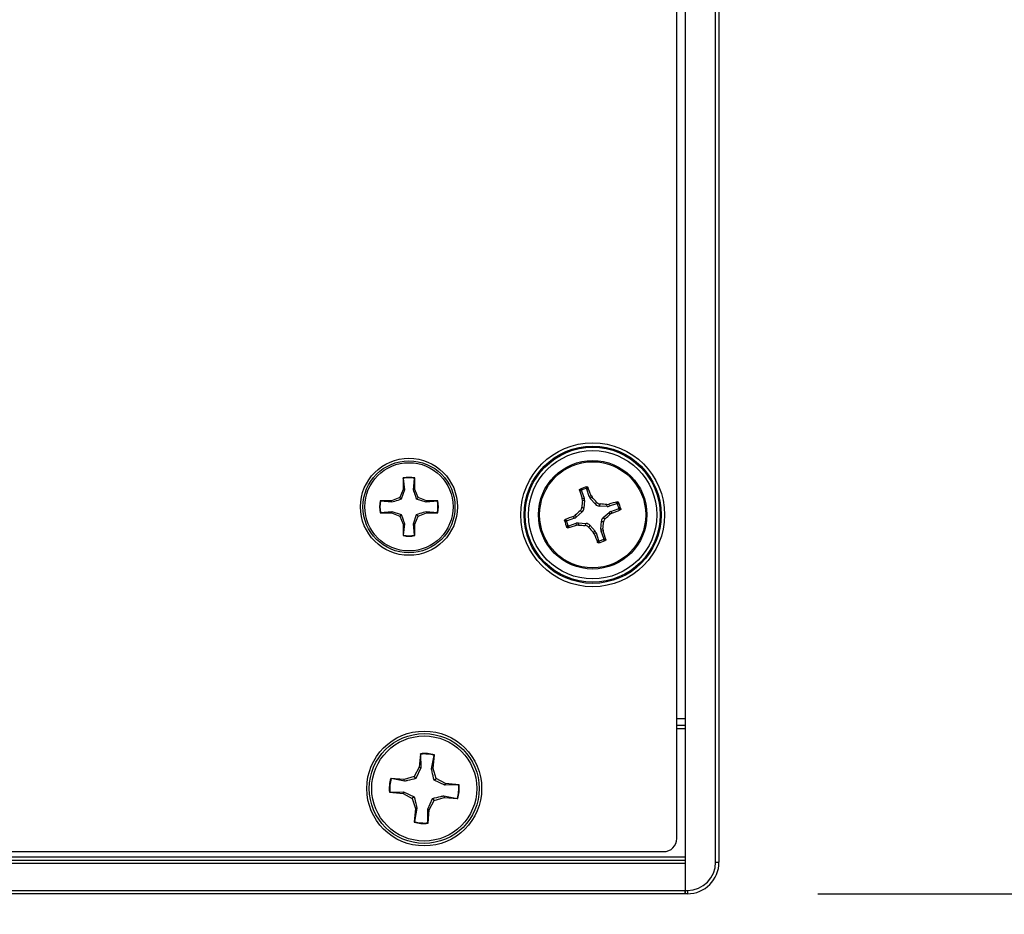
# Model space of a CAD drawing. Header units: inches. Extents: x 0.3 to 33.8, y 0.2 to 21.7.
# Tile 28 of 72: x 13.114 to 13.407, y 9.678 to 9.944. Entities that reach past the tile are written whole.
import ezdxf

# ---------------------------------------------------------------- set-up
doc = ezdxf.new("R2010")
doc.units = ezdxf.units.IN
doc.header["$MEASUREMENT"] = 0
doc.layers.add('BORDERS', color=7, linetype='Continuous')
doc.styles.add('SLDTEXTSTYLE0', font='TXT', dxfattribs={"width": 0.75})
doc.dimstyles.new('SLDDIMSTYLE0', dxfattribs={"dimtxt": 0.1377952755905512, "dimasz": 0.14, "dimexe": 0, "dimexo": 0.0625, "dimgap": 0.0344488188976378, "dimtad": 1, "dimdec": 3, "dimlfac": 10, "dimrnd": 1e-09, "dimzin": 4, "dimdsep": 46, "dimtxsty": 'SLDTEXTSTYLE0', "dimblk1": 'CLOSED', "dimblk2": 'CLOSED', "dimsah": 1, "dimcen": 0.09, "dimadec": 0, "dimazin": 1, "dimtfac": 1, "dimtdec": 3, "dimtofl": 0, "dimtmove": 0, "dimatfit": 3, "dimldrblk": 'CLOSED', "dimfxl": 0, "dimfrac": 2, "dimtolj": 1, "dimtzin": 12, "dimarcsym": 0})

# ---------------------------------------------------------------- blocks, each defined once
blk = doc.blocks.new('_Closed')
at = {"color": 0, "linetype": 'ByBlock', "lineweight": -2}
for p, q in [((-1, 0.166667), (0, 0)), ((-1, 0.166667), (-1, -0.166667)), ((0, 0), (-1, -0.166667)), ((0, 0), (-1, 0))]:
    blk.add_line(p, q, dxfattribs=at)
blk = doc.blocks.new('_D')
at = {"layer": 'BORDERS'}
for p, q in [((13.35142909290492, 10.20923298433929), (13.99135035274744, 10.20923298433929)), ((13.95198027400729, 10.20923298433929), (13.95198027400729, 9.684232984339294)), ((13.35142909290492, 9.684232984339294), (13.99135035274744, 9.684232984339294)), ((13.95198027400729, 9.684232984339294), (13.95198027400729, 8.597673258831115)), ((13.52706367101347, 9.037996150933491), (13.52706367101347, 9.079980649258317)), ((13.52706367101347, 9.079980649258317), (13.74581367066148, 9.079980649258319)), ((13.74581367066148, 9.079980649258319), (13.74581367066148, 9.037996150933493)), ((13.52706367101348, 8.732549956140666), (13.52706367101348, 8.69056545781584)), ((13.74581367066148, 8.69056545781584), (13.74581367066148, 8.732549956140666)), ((13.52706367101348, 8.69056545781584), (13.74581367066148, 8.69056545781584))]:
    blk.add_line(p, q, dxfattribs=at)
at = {"layer": 'BORDERS', "xscale": 0.14, "yscale": 0.14}
for p, rotation in [((13.95198027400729, 10.20923298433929, 0.1940375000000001), 90.0000000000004), ((13.95198027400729, 9.684232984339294, 0.1940375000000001), 270.0000000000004)]:
    blk.add_blockref('_Closed', p, dxfattribs=dict(at, rotation=rotation))
at = {"layer": 'BORDERS', "char_height": 0.1377952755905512, "attachment_point": 1, "rotation": 90.00000000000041, "style": 'SLDTEXTSTYLE0'}
for s, insert in [('5.250', (13.77435282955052, 8.6561883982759)), ('133', (13.56818623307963, 8.732549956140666))]:
    blk.add_mtext(s, dxfattribs=dict(at, insert=insert))
blk = doc.blocks.new('_D_1')
at = {"layer": 'BORDERS'}
for p, q in [((11.70705901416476, 9.657362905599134), (11.70705901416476, 9.117800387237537)), ((13.32205901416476, 9.654237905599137), (13.32205901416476, 9.117800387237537)), ((12.39125732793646, 9.582087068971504), (12.34927282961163, 9.582087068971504)), ((12.34927282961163, 9.582087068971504), (12.34927282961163, 9.3633370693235)), ((12.69670352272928, 9.5820870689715), (12.73868802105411, 9.5820870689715)), ((12.73868802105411, 9.5820870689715), (12.73868802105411, 9.363337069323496)), ((12.34927282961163, 9.3633370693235), (12.39125732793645, 9.3633370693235)), ((12.73868802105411, 9.363337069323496), (12.69670352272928, 9.363337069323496)), ((13.32205901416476, 9.157170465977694), (11.70705901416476, 9.157170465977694))]:
    blk.add_line(p, q, dxfattribs=at)
at = {"layer": 'BORDERS', "xscale": 0.14, "yscale": 0.14, "rotation": 180.0000000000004}
blk.add_blockref('_Closed', (11.70705901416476, 9.157170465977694, 0.1940375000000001), dxfattribs=at)
at = {"layer": 'BORDERS', "xscale": 0.14, "yscale": 0.14}
blk.add_blockref('_Closed', (13.32205901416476, 9.157170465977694, 0.1940375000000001), dxfattribs=at)
at = {"layer": 'BORDERS', "char_height": 0.1377952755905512, "attachment_point": 1, "style": 'SLDTEXTSTYLE0'}
for s, insert in [('410', (12.39125732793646, 9.540964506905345)), ('16.150', (12.26398806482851, 9.334797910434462))]:
    blk.add_mtext(s, dxfattribs=dict(at, insert=insert))

msp = doc.modelspace()

# ---------------------------------------------------------------- linework, layer by layer
at = {"color": 7, "linetype": 'Continuous', "lineweight": 25}
for p, q in [((13.31205901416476, 10.2082329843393), (13.31205901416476, 9.685232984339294)), ((13.32105901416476, 9.693607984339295), (13.32105901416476, 10.19985798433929)), ((13.32205901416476, 10.19985798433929), (13.32205901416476, 9.693607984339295)), ((13.30955901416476, 9.700667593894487), (13.30955901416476, 10.1927983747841)), ((13.22828478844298, 9.807652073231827), (13.22828478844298, 9.804246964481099)), ((13.22834910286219, 9.807532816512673), (13.22828478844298, 9.807652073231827)), ((13.22834910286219, 9.807532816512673), (13.22868693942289, 9.804166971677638)), ((13.23137597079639, 9.804166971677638), (13.23171380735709, 9.807532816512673)), ((13.23171380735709, 9.807532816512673), (13.23177812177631, 9.807652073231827)), ((13.23177812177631, 9.804246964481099), (13.23177812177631, 9.807652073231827)), ((13.22828478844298, 9.804246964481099), (13.22728745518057, 9.80183918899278)), ((13.22868693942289, 9.804166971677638), (13.22775099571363, 9.801375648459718)), ((13.22868693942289, 9.804166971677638), (13.22828478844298, 9.804246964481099)), ((13.23137597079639, 9.804166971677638), (13.23177812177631, 9.804246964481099)), ((13.23277545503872, 9.80183918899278), (13.23177812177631, 9.804246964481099)), ((13.28128902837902, 9.803815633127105), (13.28204136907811, 9.801619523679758)), ((13.28355139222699, 9.802136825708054), (13.28279905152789, 9.804332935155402)), ((13.22487967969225, 9.80084185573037), (13.22147457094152, 9.80084185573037)), ((13.22159382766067, 9.800777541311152), (13.22147457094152, 9.80084185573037)), ((13.22495967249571, 9.800439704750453), (13.22159382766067, 9.800777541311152)), ((13.22728745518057, 9.80183918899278), (13.22487967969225, 9.80084185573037)), ((13.22495967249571, 9.800439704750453), (13.22487967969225, 9.80084185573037)), ((13.22775099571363, 9.801375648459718), (13.22728745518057, 9.80183918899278)), ((13.23231191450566, 9.801375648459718), (13.23277545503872, 9.80183918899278)), ((13.23510323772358, 9.800439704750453), (13.23231191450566, 9.801375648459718)), ((13.23518323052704, 9.80084185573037), (13.23277545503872, 9.80183918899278)), ((13.23510323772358, 9.800439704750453), (13.23518323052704, 9.80084185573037)), ((13.23846908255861, 9.800777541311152), (13.23510323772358, 9.800439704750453)), ((13.23858833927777, 9.80084185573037), (13.23518323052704, 9.80084185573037)), ((13.23846908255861, 9.800777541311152), (13.23858833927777, 9.80084185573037)), ((13.28144293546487, 9.801539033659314), (13.28204136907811, 9.801619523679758)), ((13.28150783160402, 9.800935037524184), (13.28144293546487, 9.801539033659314)), ((13.2821223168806, 9.80101768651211), (13.28150783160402, 9.800935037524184)), ((13.2821223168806, 9.80101768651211), (13.2819745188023, 9.798661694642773)), ((13.28355139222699, 9.802136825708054), (13.28407347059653, 9.802440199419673)), ((13.28439257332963, 9.801923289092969), (13.28385649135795, 9.801611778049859)), ((13.28541792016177, 9.79984133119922), (13.28385649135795, 9.801611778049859)), ((13.28407347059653, 9.802440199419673), (13.28439257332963, 9.801923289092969)), ((13.22159382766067, 9.797412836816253), (13.22495967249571, 9.797750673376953)), ((13.22495967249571, 9.797750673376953), (13.22487967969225, 9.797348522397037)), ((13.22495967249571, 9.797750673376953), (13.22775099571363, 9.796814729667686)), ((13.23510323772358, 9.797750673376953), (13.23846908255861, 9.797412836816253)), ((13.23510323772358, 9.797750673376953), (13.23518323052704, 9.797348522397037)), ((13.28145066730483, 9.7975918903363), (13.28082895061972, 9.797896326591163)), ((13.28135280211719, 9.798966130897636), (13.2819745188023, 9.798661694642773)), ((13.28541792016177, 9.79984133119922), (13.28572235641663, 9.800463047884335)), ((13.2867921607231, 9.799939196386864), (13.28648772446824, 9.799317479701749)), ((13.28884371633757, 9.799169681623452), (13.28648772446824, 9.799317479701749)), ((13.28876106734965, 9.799784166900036), (13.28936506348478, 9.799849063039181)), ((13.28884371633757, 9.799169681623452), (13.28876106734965, 9.799784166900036)), ((13.28936506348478, 9.799849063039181), (13.28944555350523, 9.799250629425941)), ((13.29164166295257, 9.800002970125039), (13.28944555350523, 9.799250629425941)), ((13.28996285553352, 9.797740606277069), (13.29215896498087, 9.798492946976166)), ((13.28996285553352, 9.797740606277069), (13.29026622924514, 9.797218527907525)), ((13.22159382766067, 9.797412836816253), (13.22147457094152, 9.797348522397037)), ((13.22147457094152, 9.797348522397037), (13.22487967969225, 9.797348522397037)), ((13.22487967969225, 9.797348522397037), (13.22728745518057, 9.796351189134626)), ((13.22775099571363, 9.796814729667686), (13.22728745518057, 9.796351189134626)), ((13.22728745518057, 9.796351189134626), (13.22828478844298, 9.793943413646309)), ((13.23137597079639, 9.794023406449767), (13.23231191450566, 9.796814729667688)), ((13.23177812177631, 9.793943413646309), (13.23277545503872, 9.796351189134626)), ((13.23231191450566, 9.796814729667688), (13.23277545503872, 9.796351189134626)), ((13.23277545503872, 9.796351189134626), (13.23518323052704, 9.797348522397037)), ((13.23518323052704, 9.797348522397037), (13.23858833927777, 9.797348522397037)), ((13.23846908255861, 9.797412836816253), (13.23858833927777, 9.797348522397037)), ((13.279155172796, 9.79572536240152), (13.27695906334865, 9.794973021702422)), ((13.27885179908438, 9.796247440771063), (13.27936870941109, 9.796566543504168)), ((13.279155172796, 9.79572536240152), (13.27885179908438, 9.796247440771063)), ((13.27936870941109, 9.796566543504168), (13.2796802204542, 9.796030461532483)), ((13.28145066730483, 9.7975918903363), (13.2796802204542, 9.796030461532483)), ((13.28699571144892, 9.792448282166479), (13.28714350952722, 9.794804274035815)), ((13.28776522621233, 9.794499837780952), (13.28714350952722, 9.794804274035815)), ((13.28766736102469, 9.795874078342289), (13.28943780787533, 9.797435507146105)), ((13.28766736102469, 9.795874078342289), (13.2882890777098, 9.795569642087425)), ((13.28974931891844, 9.79689942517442), (13.28943780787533, 9.797435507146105)), ((13.29026622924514, 9.797218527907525), (13.28974931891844, 9.79689942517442)), ((13.22868693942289, 9.794023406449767), (13.22828478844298, 9.793943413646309)), ((13.22828478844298, 9.793943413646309), (13.22828478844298, 9.79053830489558)), ((13.22868693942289, 9.794023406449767), (13.22834910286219, 9.790657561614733)), ((13.23171380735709, 9.790657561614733), (13.23137597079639, 9.794023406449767)), ((13.23137597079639, 9.794023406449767), (13.23177812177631, 9.793943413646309)), ((13.23177812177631, 9.79053830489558), (13.23177812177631, 9.793943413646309)), ((13.27747636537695, 9.793462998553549), (13.2796724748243, 9.794215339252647)), ((13.27975296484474, 9.793616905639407), (13.2796724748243, 9.794215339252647)), ((13.28035696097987, 9.793681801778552), (13.27975296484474, 9.793616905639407)), ((13.28027431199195, 9.794296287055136), (13.28035696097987, 9.793681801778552)), ((13.28027431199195, 9.794296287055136), (13.28263030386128, 9.794148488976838)), ((13.28232586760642, 9.793526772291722), (13.28263030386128, 9.794148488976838)), ((13.28370010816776, 9.793624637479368), (13.28339567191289, 9.793002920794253)), ((13.28370010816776, 9.793624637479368), (13.28526153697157, 9.79185419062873)), ((13.28699571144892, 9.792448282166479), (13.2876101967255, 9.792530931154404)), ((13.28767509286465, 9.791926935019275), (13.28707665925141, 9.79184644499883)), ((13.2876101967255, 9.792530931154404), (13.28767509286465, 9.791926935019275)), ((13.22834910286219, 9.790657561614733), (13.22828478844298, 9.79053830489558)), ((13.23171380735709, 9.790657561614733), (13.23177812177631, 9.79053830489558)), ((13.28472545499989, 9.79154267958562), (13.28526153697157, 9.79185419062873)), ((13.28504455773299, 9.791025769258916), (13.28472545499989, 9.79154267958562)), ((13.28556663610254, 9.791329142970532), (13.28504455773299, 9.791025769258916)), ((13.28556663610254, 9.791329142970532), (13.28631897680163, 9.789133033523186)), ((13.2878289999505, 9.789650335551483), (13.28707665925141, 9.79184644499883)), ((13.30955901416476, 9.736232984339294), (13.31205901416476, 9.736232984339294)), ((13.30955901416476, 9.734232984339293), (13.31205901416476, 9.734232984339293)), ((13.31205901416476, 9.733232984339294), (13.30955901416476, 9.733232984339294)), ((13.23343015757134, 9.725821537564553), (13.2330552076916, 9.72178397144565)), ((13.23349328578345, 9.7256730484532), (13.23343015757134, 9.725821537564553)), ((13.23349328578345, 9.7256730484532), (13.23352324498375, 9.721644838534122)), ((13.23671173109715, 9.721348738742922), (13.23748294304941, 9.725302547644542)), ((13.23719738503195, 9.721399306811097), (13.23757233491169, 9.725436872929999)), ((13.23748294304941, 9.725302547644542), (13.23757233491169, 9.725436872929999)), ((13.2330552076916, 9.72178397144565), (13.2316075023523, 9.719038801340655)), ((13.23352324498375, 9.721644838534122), (13.2330552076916, 9.72178397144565)), ((13.2316075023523, 9.719038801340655), (13.22864269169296, 9.718121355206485)), ((13.23210609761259, 9.718438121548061), (13.2316075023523, 9.719038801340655)), ((13.23352324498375, 9.721644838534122), (13.23210609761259, 9.718438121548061)), ((13.23671173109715, 9.721348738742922), (13.23719738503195, 9.721399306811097)), ((13.23811483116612, 9.718434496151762), (13.23719738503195, 9.721399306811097)), ((13.22864269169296, 9.718121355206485), (13.22460512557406, 9.718496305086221)), ((13.22473945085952, 9.718406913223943), (13.22460512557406, 9.718496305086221)), ((13.22869325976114, 9.717635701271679), (13.22473945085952, 9.718406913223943)), ((13.22869325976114, 9.717635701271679), (13.22864269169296, 9.718121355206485)), ((13.23751415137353, 9.717935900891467), (13.23811483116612, 9.718434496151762)), ((13.24072086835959, 9.71651875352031), (13.23751415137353, 9.717935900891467)), ((13.24086000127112, 9.716986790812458), (13.23811483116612, 9.718434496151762)), ((13.24072086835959, 9.71651875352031), (13.24086000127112, 9.716986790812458)), ((13.24474907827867, 9.716548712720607), (13.24072086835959, 9.71651875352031)), ((13.24489756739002, 9.71661184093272), (13.24086000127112, 9.716986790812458)), ((13.24474907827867, 9.716548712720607), (13.24489756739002, 9.71661184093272)), ((13.22436895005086, 9.714417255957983), (13.2242204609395, 9.71435412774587)), ((13.2242204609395, 9.71435412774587), (13.22825802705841, 9.713979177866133)), ((13.22436895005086, 9.714417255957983), (13.22839715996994, 9.71444721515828)), ((13.22839715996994, 9.71444721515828), (13.22825802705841, 9.713979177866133)), ((13.22825802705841, 9.713979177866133), (13.2310031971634, 9.712531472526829)), ((13.22839715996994, 9.71444721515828), (13.231603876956, 9.713030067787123)), ((13.231603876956, 9.713030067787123), (13.2310031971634, 9.712531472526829)), ((13.24042476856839, 9.713330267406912), (13.24047533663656, 9.712844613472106)), ((13.24042476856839, 9.713330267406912), (13.24437857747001, 9.712559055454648)), ((13.2310031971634, 9.712531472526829), (13.23192064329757, 9.709566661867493)), ((13.23559478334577, 9.709321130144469), (13.23701193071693, 9.712527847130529)), ((13.23606282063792, 9.70918199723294), (13.23751052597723, 9.711927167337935)), ((13.23701193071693, 9.712527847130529), (13.23751052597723, 9.711927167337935)), ((13.23751052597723, 9.711927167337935), (13.24047533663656, 9.712844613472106)), ((13.24047533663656, 9.712844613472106), (13.24451290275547, 9.712469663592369)), ((13.24437857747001, 9.712559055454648), (13.24451290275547, 9.712469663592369)), ((13.23192064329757, 9.709566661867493), (13.23154569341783, 9.705529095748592)), ((13.23240629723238, 9.709617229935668), (13.23163508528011, 9.705663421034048)), ((13.23240629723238, 9.709617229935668), (13.23192064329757, 9.709566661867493)), ((13.23562474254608, 9.705292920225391), (13.23559478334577, 9.709321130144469)), ((13.23559478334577, 9.709321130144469), (13.23606282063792, 9.70918199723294)), ((13.23568787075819, 9.705144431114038), (13.23606282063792, 9.70918199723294)), ((13.23163508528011, 9.705663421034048), (13.23154569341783, 9.705529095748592)), ((13.23562474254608, 9.705292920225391), (13.23568787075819, 9.705144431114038)), ((11.71349362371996, 9.696732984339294), (13.30562440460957, 9.696732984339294)), ((3.732059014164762, 9.695232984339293), (13.31205901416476, 9.695232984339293)), ((3.732059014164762, 9.694232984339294), (13.31205901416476, 9.694232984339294)), ((13.31205901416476, 9.693232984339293), (3.732059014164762, 9.693232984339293)), ((13.31205901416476, 9.693232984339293), (13.31205901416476, 9.685232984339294)), ((13.32105901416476, 9.693607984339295), (13.32205901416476, 9.693607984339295)), ((3.732059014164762, 9.685232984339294), (13.31205901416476, 9.685232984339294)), ((13.31205901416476, 9.684232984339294), (3.732059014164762, 9.684232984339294)), ((13.31205901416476, 9.685232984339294), (13.31205901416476, 9.684232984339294)), ((13.31205901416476, 9.685232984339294), (13.31268401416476, 9.685232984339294)), ((13.31205901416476, 9.684232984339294), (13.31205901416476, 9.685232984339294)), ((13.31268401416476, 9.684232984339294), (13.31205901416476, 9.684232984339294)), ((13.31268401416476, 9.685232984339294), (13.31268401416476, 9.684232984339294))]:
    msp.add_line(p, q, dxfattribs=at)
for centre, radius in [((13.28455901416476, 9.796732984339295), 0.02135206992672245), ((13.28455901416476, 9.796732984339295), 0.02036841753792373), ((13.28455901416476, 9.796732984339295), 0.02003317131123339), ((13.28455901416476, 9.796732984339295), 0.0190495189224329), ((13.23003145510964, 9.799095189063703), 0.01439854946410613), ((13.23003145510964, 9.799095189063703), 0.01365572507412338), ((13.28455901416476, 9.796732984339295), 0.01610000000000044), ((13.28455901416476, 9.796732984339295), 0.01575289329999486), ((13.23003145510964, 9.799095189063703), 0.01309999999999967), ((13.23455901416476, 9.715482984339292), 0.01704854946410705), ((13.23455901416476, 9.715482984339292), 0.01630572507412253), ((13.23455901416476, 9.715482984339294), 0.01559999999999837)]:
    msp.add_circle(centre, radius, dxfattribs=at)
for centre, radius, start, end in [((13.23003145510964, 9.799095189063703), 0.008733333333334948, 78.46304096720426, 101.5369590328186), ((13.23003145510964, 9.799095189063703), 0.008603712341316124, 78.72384933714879, 101.2761506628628), ((13.43347511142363, 9.848592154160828), 0.1591470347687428, 196.2431708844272, 197.1970081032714), ((13.28455901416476, 9.796732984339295), 0.008495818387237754, 101.6349013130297, 116.1858518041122), ((13.28455901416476, 9.796732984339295), 0.008014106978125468, 104.7488169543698, 113.0719361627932), ((13.1351255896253, 9.74638391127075), 0.1591470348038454, 20.62374501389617, 21.57758223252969), ((13.23003145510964, 9.799095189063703), 0.008733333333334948, 168.4630409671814, 191.536959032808), ((13.23003145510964, 9.799095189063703), 0.008603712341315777, 168.7238493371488, 191.276150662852), ((13.23003145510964, 9.799095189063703), 0.008603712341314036, 348.7238493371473, 11.27615066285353), ((13.23003145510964, 9.799095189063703), 0.008733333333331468, 348.463040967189, 11.53695903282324), ((13.46604823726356, 9.7854139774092), 0.1851919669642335, 175.1923636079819, 175.8034038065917), ((13.14813543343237, 9.676503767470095), 0.1851919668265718, 42.0173493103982, 42.62838950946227), ((13.40478823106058, 9.660309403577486), 0.1851919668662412, 132.0173493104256, 132.6283895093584), ((13.27324000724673, 9.615243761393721), 0.1851919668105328, 85.19236360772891, 85.80340380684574), ((13.33641818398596, 9.647816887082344), 0.1591470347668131, 106.2431708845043, 107.1970081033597), ((13.23420994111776, 9.946166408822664), 0.1591470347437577, 290.6237450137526, 291.5775822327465), ((13.28455901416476, 9.796732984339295), 0.008014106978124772, 14.74881695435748, 23.07193616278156), ((13.28455901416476, 9.796732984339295), 0.008495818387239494, 11.63490131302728, 26.18585180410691), ((13.28455901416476, 9.796732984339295), 0.008495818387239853, 191.6349013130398, 206.1858518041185), ((13.33490808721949, 9.647299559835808), 0.159147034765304, 110.6237450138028, 111.5775822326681), ((13.16432979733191, 9.933156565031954), 0.1851919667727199, 312.0173493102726, 312.628389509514), ((13.28455901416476, 9.796732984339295), 0.008014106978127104, 194.7488169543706, 203.0719361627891), ((13.2326998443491, 9.945649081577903), 0.1591470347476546, 286.243170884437, 287.1970081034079), ((13.2958780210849, 9.978222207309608), 0.1851919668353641, 265.192363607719, 265.803403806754), ((13.42098259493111, 9.916962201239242), 0.1851919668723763, 222.0173493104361, 222.6283895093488), ((13.10306979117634, 9.808051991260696), 0.1851919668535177, 355.1923636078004, 355.8034038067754), ((13.1356429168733, 9.744873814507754), 0.1591470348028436, 16.24317088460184, 17.19700810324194), ((13.23003145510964, 9.799095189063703), 0.008733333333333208, 258.4630409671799, 281.5369590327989), ((13.23003145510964, 9.799095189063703), 0.008603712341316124, 258.723849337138, 281.276150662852), ((13.43399243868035, 9.847082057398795), 0.1591470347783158, 200.6237450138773, 201.5775822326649), ((13.28455901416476, 9.796732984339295), 0.0084958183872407, 281.6349013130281, 296.1858518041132), ((13.28455901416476, 9.796732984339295), 0.008014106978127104, 284.748816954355, 293.0719361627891), ((13.23455901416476, 9.715482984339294), 0.01040000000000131, 73.15746670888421, 96.23138477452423), ((13.23455901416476, 9.715482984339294), 0.01024564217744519, 73.41827507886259, 95.97057640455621), ((13.23455901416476, 9.715482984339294), 0.01039999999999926, 163.1574667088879, 186.2313847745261), ((13.23455901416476, 9.715482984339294), 0.0102456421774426, 163.4182750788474, 185.970576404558), ((13.23455901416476, 9.715482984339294), 0.01024564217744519, 343.4182750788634, 5.970576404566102), ((13.23455901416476, 9.715482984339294), 0.01040000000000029, 343.1574667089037, 6.23138477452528), ((13.23455901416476, 9.715482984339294), 0.01039999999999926, 253.1574667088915, 276.2313847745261), ((13.23455901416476, 9.715482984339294), 0.01024564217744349, 253.4182750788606, 275.9705764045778), ((13.31268401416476, 9.693607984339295), 0.00837500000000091, 270.0000000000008, 0), ((13.31268401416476, 9.693607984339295), 0.009375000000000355, 270.0000000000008, 0)]:
    msp.add_arc(centre, radius, start, end, dxfattribs=at)
for centre, major_axis, ratio, start_param, end_param in [((13.28055164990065, 9.80111279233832), (-0.001559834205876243, -0.0002097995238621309), 0.9943069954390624, 2.946332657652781, 3.336852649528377), ((13.28503889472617, 9.802650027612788), (0.001360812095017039, 0.0007907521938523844), 0.9943069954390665, 2.946332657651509, 3.336852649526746), ((13.28040451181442, 9.79876732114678), (-0.001414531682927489, 0.0006926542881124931), 0.9935910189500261, 2.751161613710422, 3.532023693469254), ((13.28659335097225, 9.800887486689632), (0.0006926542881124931, 0.001414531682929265), 0.9935910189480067, 2.751161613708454, 3.532023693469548), ((13.28893882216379, 9.800740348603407), (-0.0002097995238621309, 0.001559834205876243), 0.9943069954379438, 2.946332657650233, 3.336852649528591), ((13.29047605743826, 9.796253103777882), (0.0007907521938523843, -0.001360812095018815), 0.994306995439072, 2.94633265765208, 3.336852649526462), ((13.27864197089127, 9.797212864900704), (-0.0007907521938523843, 0.001360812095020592), 0.9943069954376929, 2.946332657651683, 3.336852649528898), ((13.2887135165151, 9.794698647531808), (0.001414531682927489, -0.0006926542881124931), 0.9935910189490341, 2.751161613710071, 3.532023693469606), ((13.28017920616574, 9.792725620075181), (0.0002097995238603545, -0.001559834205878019), 0.9943069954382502, 2.9463326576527, 3.336852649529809), ((13.28252467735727, 9.792578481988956), (-0.0006926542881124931, -0.001414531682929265), 0.9935910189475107, 2.751161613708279, 3.532023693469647), ((13.28856637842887, 9.792353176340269), (0.001559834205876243, 0.0002097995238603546), 0.9943069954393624, 2.946332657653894, 3.336852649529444), ((13.28407913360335, 9.790815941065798), (-0.001360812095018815, -0.000790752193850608), 0.9943069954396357, 2.946332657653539, 3.336852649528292), ((13.30561960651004, 9.700672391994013), (-0.00278727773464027, 0.002787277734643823), 0.9987827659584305, 2.356803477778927, 3.926381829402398)]:
    msp.add_ellipse(centre, major_axis=major_axis, ratio=ratio, start_param=start_param, end_param=end_param, dxfattribs=at)
for points, knots in [([(13.23231191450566, 9.801375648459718), (13.23207037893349, 9.802071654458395), (13.2317280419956, 9.80305812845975), (13.23145605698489, 9.803914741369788), (13.23137597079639, 9.804166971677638)], [0, 0, 0, 0, 0.7055492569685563, 0.9999999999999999, 0.9999999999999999, 0.9999999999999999, 0.9999999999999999]), ([(13.28068071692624, 9.804076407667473), (13.28067592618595, 9.804103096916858), (13.28066634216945, 9.804156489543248), (13.28068914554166, 9.804238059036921), (13.28073636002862, 9.804310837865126), (13.28078546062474, 9.80434154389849), (13.28080994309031, 9.804356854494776)], [0, 0, 0, 0, 0.2526917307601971, 0.505517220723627, 0.7534417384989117, 1, 1, 1, 1]), ([(13.28128902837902, 9.803815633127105), (13.28118825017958, 9.803860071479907), (13.28098451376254, 9.803949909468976), (13.28078270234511, 9.804033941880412), (13.28068071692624, 9.804076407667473)], [0, 0, 0, 0, 0.4946499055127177, 1, 1, 1, 1]), ([(13.28080994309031, 9.804356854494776), (13.28090994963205, 9.804316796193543), (13.2811116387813, 9.804236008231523), (13.28131557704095, 9.804149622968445), (13.28141839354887, 9.804106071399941)], [0, 0, 0, 0, 0.4958449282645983, 1, 1, 1, 1]), ([(13.28141839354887, 9.804106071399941), (13.28139519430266, 9.804093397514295), (13.28134879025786, 9.804068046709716), (13.28130014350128, 9.804003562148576), (13.28127487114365, 9.803928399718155), (13.28127514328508, 9.803863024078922), (13.28128574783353, 9.803826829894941), (13.28128902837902, 9.803815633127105)], [0, 0, 0, 0, 0.2255496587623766, 0.4511532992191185, 0.6755815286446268, 0.8996402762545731, 1, 1, 1, 1]), ([(13.28251876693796, 9.804483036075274), (13.28257327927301, 9.804580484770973), (13.28268140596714, 9.804773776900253), (13.28279118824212, 9.804961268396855), (13.28284562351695, 9.805054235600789)], [0, 0, 0, 0, 0.5041524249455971, 1, 1, 1, 1]), ([(13.28279905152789, 9.804332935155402), (13.28278809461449, 9.804356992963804), (13.28276617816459, 9.80440511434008), (13.28270539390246, 9.804458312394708), (13.28263226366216, 9.80448897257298), (13.28256704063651, 9.804493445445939), (13.28253017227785, 9.804485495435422), (13.28251876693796, 9.804483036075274)], [0, 0, 0, 0, 0.2255496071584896, 0.4511532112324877, 0.6755811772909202, 0.8996400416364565, 0.9999999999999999, 0.9999999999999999, 0.9999999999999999, 0.9999999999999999]), ([(13.28311967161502, 9.804911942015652), (13.28306514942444, 9.804815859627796), (13.28295726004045, 9.804625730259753), (13.28285140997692, 9.804429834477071), (13.28279905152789, 9.804332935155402)], [0, 0, 0, 0, 0.5053526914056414, 1, 1, 1, 1]), ([(13.28284562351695, 9.805054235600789), (13.28287169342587, 9.805057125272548), (13.28292379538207, 9.805062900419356), (13.28299999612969, 9.805040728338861), (13.28306554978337, 9.804997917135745), (13.28310303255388, 9.804950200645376), (13.2831165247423, 9.804919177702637), (13.28311967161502, 9.804911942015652)], [0, 0, 0, 0, 0.224370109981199, 0.4484143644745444, 0.6809026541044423, 0.9255748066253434, 1, 1, 1, 1]), ([(13.22775099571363, 9.801375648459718), (13.22705498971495, 9.801134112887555), (13.2260685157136, 9.80079177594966), (13.22521190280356, 9.800519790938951), (13.22495967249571, 9.800439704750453)], [0, 0, 0, 0, 0.705549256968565, 1, 1, 1, 1]), ([(13.23231191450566, 9.796814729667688), (13.23300792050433, 9.797056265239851), (13.23399439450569, 9.797398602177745), (13.23485100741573, 9.797670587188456), (13.23510323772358, 9.797750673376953)], [0, 0, 0, 0, 0.7055492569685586, 1, 1, 1, 1]), ([(13.28082895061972, 9.797896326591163), (13.280946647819, 9.798024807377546), (13.28118205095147, 9.798281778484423), (13.28132126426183, 9.798677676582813), (13.28134640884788, 9.798907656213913), (13.28135280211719, 9.798966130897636)], [0, 0, 0, 0, 0.4271587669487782, 0.854349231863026, 1, 1, 1, 1]), ([(13.28572235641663, 9.800463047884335), (13.28585083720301, 9.800345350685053), (13.28610780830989, 9.800109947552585), (13.28650370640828, 9.799970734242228), (13.28673368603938, 9.799945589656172), (13.2867921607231, 9.799939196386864)], [0, 0, 0, 0, 0.4271587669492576, 0.8543492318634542, 0.9999999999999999, 0.9999999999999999, 0.9999999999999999, 0.9999999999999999]), ([(13.29164166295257, 9.800002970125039), (13.29168610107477, 9.800103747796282), (13.29177593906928, 9.800307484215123), (13.29185997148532, 9.800509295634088), (13.29190243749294, 9.800611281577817)], [0, 0, 0, 0, 0.4946473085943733, 1, 1, 1, 1]), ([(13.29193210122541, 9.799873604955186), (13.29191942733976, 9.799896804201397), (13.29189407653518, 9.799943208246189), (13.29182959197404, 9.799991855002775), (13.29175442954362, 9.8000171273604), (13.29168905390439, 9.800016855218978), (13.29165285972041, 9.800006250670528), (13.29164166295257, 9.800002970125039)], [0, 0, 0, 0, 0.2255496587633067, 0.4511532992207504, 0.6755815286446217, 0.8996402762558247, 1, 1, 1, 1]), ([(13.29190243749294, 9.800611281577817), (13.29192912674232, 9.800616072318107), (13.29198251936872, 9.800625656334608), (13.29206408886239, 9.800602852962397), (13.29213686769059, 9.800555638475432), (13.29216757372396, 9.800506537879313), (13.29218288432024, 9.800482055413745)], [0, 0, 0, 0, 0.2526917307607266, 0.5055172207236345, 0.753441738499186, 1, 1, 1, 1]), ([(13.29218288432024, 9.800482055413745), (13.29214282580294, 9.800382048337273), (13.29206203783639, 9.800180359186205), (13.29197565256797, 9.79997642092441), (13.29193210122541, 9.799873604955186)], [0, 0, 0, 0, 0.4958475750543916, 1, 1, 1, 1]), ([(13.29215896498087, 9.798492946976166), (13.29218302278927, 9.798503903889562), (13.29223114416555, 9.798525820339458), (13.29228434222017, 9.7985866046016), (13.29231500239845, 9.79865973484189), (13.29231947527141, 9.798724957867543), (13.29231152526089, 9.798761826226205), (13.29230906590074, 9.798773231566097)], [0, 0, 0, 0, 0.2255496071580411, 0.4511532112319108, 0.6755811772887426, 0.8996400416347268, 1, 1, 1, 1]), ([(13.29273797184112, 9.798172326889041), (13.29264188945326, 9.798226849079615), (13.29245176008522, 9.798334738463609), (13.29225586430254, 9.79844058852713), (13.29215896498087, 9.798492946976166)], [0, 0, 0, 0, 0.5053526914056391, 1, 1, 1, 1]), ([(13.29230906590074, 9.798773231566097), (13.29240651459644, 9.798718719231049), (13.29259980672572, 9.79861059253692), (13.29278729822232, 9.79850081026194), (13.29288026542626, 9.798446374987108)], [0, 0, 0, 0, 0.5041524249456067, 1, 1, 1, 1]), ([(13.29288026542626, 9.798446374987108), (13.29288315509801, 9.798420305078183), (13.29288893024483, 9.798368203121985), (13.29286675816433, 9.798292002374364), (13.29282394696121, 9.798226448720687), (13.29277623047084, 9.79818896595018), (13.2927452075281, 9.79817547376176), (13.29273797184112, 9.798172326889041)], [0, 0, 0, 0, 0.2243701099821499, 0.4484143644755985, 0.6809026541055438, 0.9255748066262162, 1, 1, 1, 1]), ([(13.22775099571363, 9.796814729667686), (13.22799253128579, 9.79611872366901), (13.22833486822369, 9.795132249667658), (13.2286068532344, 9.794275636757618), (13.22868693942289, 9.794023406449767)], [0, 0, 0, 0, 0.7055492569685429, 1, 1, 1, 1]), ([(13.27623776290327, 9.79501959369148), (13.27623487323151, 9.795045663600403), (13.2762290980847, 9.795097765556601), (13.27625127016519, 9.795173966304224), (13.27629408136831, 9.7952395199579), (13.27634179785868, 9.795277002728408), (13.27637282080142, 9.795290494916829), (13.2763800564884, 9.795293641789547)], [0, 0, 0, 0, 0.2243701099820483, 0.4484143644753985, 0.6809026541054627, 0.9255748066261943, 1, 1, 1, 1]), ([(13.27680896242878, 9.794692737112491), (13.27671151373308, 9.79474724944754), (13.2765182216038, 9.794855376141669), (13.2763307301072, 9.794965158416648), (13.27623776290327, 9.79501959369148)], [0, 0, 0, 0, 0.5041524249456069, 1, 1, 1, 1]), ([(13.2763800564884, 9.795293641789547), (13.27647613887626, 9.795239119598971), (13.2766662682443, 9.795131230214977), (13.27686216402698, 9.795025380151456), (13.27695906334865, 9.794973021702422)], [0, 0, 0, 0, 0.5053526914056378, 1, 1, 1, 1]), ([(13.27695906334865, 9.794973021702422), (13.27693500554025, 9.794962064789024), (13.27688688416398, 9.794940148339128), (13.27683368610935, 9.794879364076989), (13.27680302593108, 9.794806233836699), (13.27679855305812, 9.794741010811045), (13.27680650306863, 9.794704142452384), (13.27680896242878, 9.794692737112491)], [0, 0, 0, 0, 0.2255496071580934, 0.4511532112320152, 0.6755811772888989, 0.899640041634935, 1, 1, 1, 1]), ([(13.2882890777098, 9.795569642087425), (13.28817138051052, 9.795441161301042), (13.28793597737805, 9.795184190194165), (13.28779676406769, 9.794788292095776), (13.28777161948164, 9.794558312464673), (13.28776522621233, 9.794499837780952)], [0, 0, 0, 0, 0.4271587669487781, 0.854349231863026, 1, 1, 1, 1]), ([(13.27693514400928, 9.792983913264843), (13.27697520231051, 9.793083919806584), (13.27705599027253, 9.793285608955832), (13.27714237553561, 9.79348954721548), (13.27718592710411, 9.793592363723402)], [0, 0, 0, 0, 0.4958449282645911, 1, 1, 1, 1]), ([(13.27721559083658, 9.792854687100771), (13.2771889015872, 9.792849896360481), (13.27713550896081, 9.79284031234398), (13.27705393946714, 9.792863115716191), (13.27698116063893, 9.792910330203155), (13.27695045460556, 9.792959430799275), (13.27693514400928, 9.792983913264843)], [0, 0, 0, 0, 0.2526917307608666, 0.5055172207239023, 0.7534417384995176, 1, 1, 1, 1]), ([(13.27718592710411, 9.793592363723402), (13.27719860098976, 9.79356916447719), (13.27722395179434, 9.793522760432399), (13.27728843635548, 9.793474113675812), (13.2773635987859, 9.793448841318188), (13.27742897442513, 9.79344911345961), (13.27746516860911, 9.79345971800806), (13.27747636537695, 9.793462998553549)], [0, 0, 0, 0, 0.2255496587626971, 0.4511532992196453, 0.6755815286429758, 0.8996402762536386, 1, 1, 1, 1]), ([(13.27747636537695, 9.793462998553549), (13.27743192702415, 9.793362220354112), (13.27734208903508, 9.793158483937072), (13.27725805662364, 9.792956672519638), (13.27721559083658, 9.792854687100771)], [0, 0, 0, 0, 0.4946499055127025, 1, 1, 1, 1]), ([(13.28339567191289, 9.793002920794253), (13.28326719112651, 9.793120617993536), (13.28301022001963, 9.793356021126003), (13.28261432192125, 9.79349523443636), (13.28238434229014, 9.793520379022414), (13.28232586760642, 9.793526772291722)], [0, 0, 0, 0, 0.4271587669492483, 0.8543492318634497, 1, 1, 1, 1]), ([(13.28599835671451, 9.788554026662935), (13.28605287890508, 9.788650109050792), (13.28616076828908, 9.788840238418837), (13.2862666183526, 9.789036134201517), (13.28631897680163, 9.789133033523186)], [0, 0, 0, 0, 0.5053526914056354, 1, 1, 1, 1]), ([(13.28659926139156, 9.788982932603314), (13.28654474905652, 9.788885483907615), (13.28643662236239, 9.788692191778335), (13.28632684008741, 9.788504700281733), (13.28627240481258, 9.7884117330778)], [0, 0, 0, 0, 0.5041524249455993, 1, 1, 1, 1]), ([(13.28631897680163, 9.789133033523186), (13.28632993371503, 9.789108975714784), (13.28635185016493, 9.789060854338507), (13.28641263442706, 9.78900765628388), (13.28648576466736, 9.788976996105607), (13.28655098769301, 9.788972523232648), (13.28658785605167, 9.788980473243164), (13.28659926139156, 9.788982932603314)], [0, 0, 0, 0, 0.2255496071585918, 0.4511532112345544, 0.675581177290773, 0.8996400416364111, 1, 1, 1, 1]), ([(13.28769963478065, 9.789359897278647), (13.28772283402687, 9.789372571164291), (13.28776923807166, 9.789397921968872), (13.28781788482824, 9.78946240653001), (13.28784315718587, 9.789537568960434), (13.28784288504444, 9.789602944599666), (13.287832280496, 9.789639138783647), (13.2878289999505, 9.789650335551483)], [0, 0, 0, 0, 0.2255496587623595, 0.4511532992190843, 0.6755815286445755, 0.8996402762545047, 1, 1, 1, 1]), ([(13.28830808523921, 9.78910911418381), (13.28820807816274, 9.789149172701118), (13.28800638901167, 9.789229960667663), (13.28780245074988, 9.78931634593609), (13.28769963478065, 9.789359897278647)], [0, 0, 0, 0, 0.4958475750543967, 1, 1, 1, 1]), ([(13.2878289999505, 9.789650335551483), (13.28792977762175, 9.78960589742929), (13.28813351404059, 9.789516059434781), (13.28833532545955, 9.78943202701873), (13.28843731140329, 9.789389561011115)], [0, 0, 0, 0, 0.4946473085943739, 1, 1, 1, 1]), ([(13.28843731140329, 9.789389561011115), (13.28844210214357, 9.78936287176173), (13.28845168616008, 9.789309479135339), (13.28842888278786, 9.789227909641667), (13.2883816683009, 9.789155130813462), (13.28833256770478, 9.789124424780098), (13.28830808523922, 9.78910911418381)], [0, 0, 0, 0, 0.252691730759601, 0.5055172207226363, 0.7534417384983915, 1, 1, 1, 1]), ([(13.28627240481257, 9.7884117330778), (13.28624633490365, 9.78840884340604), (13.28619423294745, 9.78840306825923), (13.28611803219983, 9.788425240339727), (13.28605247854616, 9.788468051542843), (13.28601499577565, 9.78851576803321), (13.28600150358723, 9.788546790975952), (13.28599835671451, 9.788554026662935)], [0, 0, 0, 0, 0.2243701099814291, 0.4484143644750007, 0.6809026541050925, 0.9255748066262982, 1, 1, 1, 1]), ([(13.23751415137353, 9.717935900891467), (13.23730439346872, 9.718787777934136), (13.23700709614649, 9.719995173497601), (13.23677891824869, 9.721040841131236), (13.23671173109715, 9.721348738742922)], [0, 0, 0, 0, 0.705549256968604, 1, 1, 1, 1]), ([(13.23210609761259, 9.718438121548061), (13.23125422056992, 9.718228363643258), (13.23004682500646, 9.71793106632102), (13.22900115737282, 9.717702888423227), (13.22869325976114, 9.717635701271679)], [0, 0, 0, 0, 0.705549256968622, 1, 1, 1, 1]), ([(13.231603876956, 9.713030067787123), (13.2318136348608, 9.712178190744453), (13.23211093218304, 9.71097079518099), (13.23233911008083, 9.709925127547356), (13.23240629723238, 9.709617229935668)], [0, 0, 0, 0, 0.7055492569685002, 1, 1, 1, 1]), ([(13.23701193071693, 9.712527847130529), (13.2378638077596, 9.712737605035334), (13.23907120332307, 9.71303490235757), (13.2401168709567, 9.713263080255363), (13.24042476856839, 9.713330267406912)], [0, 0, 0, 0, 0.7055492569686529, 1, 1, 1, 1])]:
    msp.add_open_spline(points, degree=3, knots=knots, dxfattribs=at)

# ---------------------------------------------------------------- dimensions: what is measured, and where the dimension line sits
at = {"layer": 'BORDERS'}
dim = msp.add_linear_dim(base=(13.95198027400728, 9.684232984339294), p1=(13.31205901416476, 10.20923298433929), p2=(13.31205901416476, 9.684232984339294), angle=90.0000000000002, dimstyle='SLDDIMSTYLE0', dxfattribs=at)
dim.commit()
dim.dimension.update_dxf_attribs({"geometry": '_D', "text_midpoint": (13.95198027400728, 8.885273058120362), "dimtype": 160})
dim = msp.add_linear_dim(base=(11.70705901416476, 9.157170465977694), p1=(13.32205901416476, 9.693607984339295), p2=(11.70705901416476, 9.696732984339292), dimstyle='SLDDIMSTYLE0', dxfattribs=at)
dim.commit()
dim.dimension.update_dxf_attribs({"geometry": '_D_1', "text_midpoint": (12.54398041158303, 9.157170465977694), "dimtype": 160})

doc.saveas('drawing.dxf')
